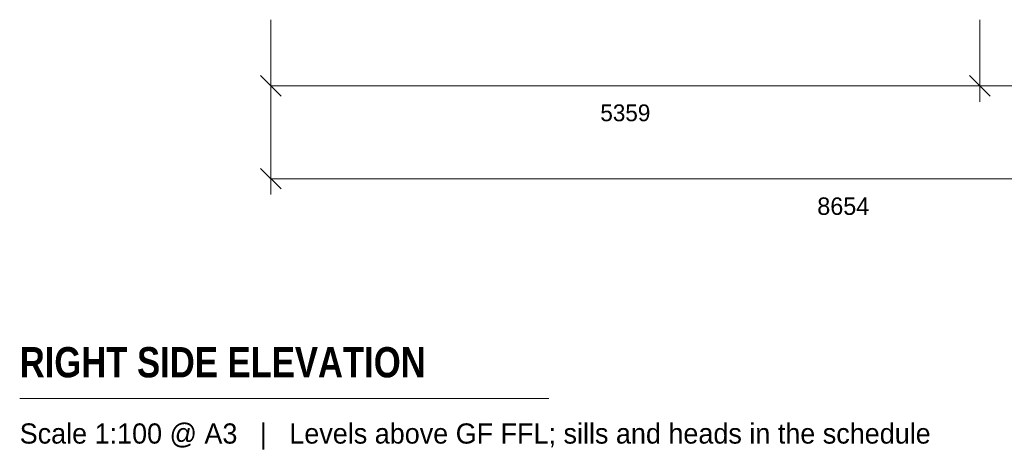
# Model space of a CAD drawing. Header units: millimetres. Extents: x -1900 to 11899, y -3965 to 8167.
# Tile 1 of 34: x -1900 to 5543, y -3965 to -707. Entities that reach past the tile are written whole.
import ezdxf
from ezdxf.enums import TextEntityAlignment as Align

# ---------------------------------------------------------------- set-up
doc = ezdxf.new("R2010")
doc.units = ezdxf.units.MM
for name, color, linetype in [('LINE-INK', 7, 'Continuous'), ('TEXT-INK', 7, 'Continuous'), ('TEXT-STEEL_GREY', 7, 'Continuous')]:
    doc.layers.add(name, color=color, linetype=linetype)
doc.styles.add('OpenSansCondensed-Bold', font='OpenSansCondensed-Bold.ttf')

msp = doc.modelspace()

# ---------------------------------------------------------------- linework, layer by layer
at = {"layer": 'LINE-INK', "lineweight": 5}
for p, q in [((-1, -707.2), (-1, -1327.2)), ((-1, -707.2), (-1, -2027.2)), ((5358, -707.2), (5358, -1327.2)), ((-78.8, -1129.4), (76.8, -1285)), ((5280.2, -1129.4), (5435.8, -1285)), ((-1, -1207.2), (8653, -1207.2)), ((-78.8, -1829.4), (76.8, -1985)), ((-1, -1907.2), (8653, -1907.2)), ((-1900, -3567.2), (2100, -3567.2))]:
    msp.add_line(p, q, dxfattribs=at)

# ---------------------------------------------------------------- texts
at = {"layer": 'TEXT-INK'}
for s, height, p in [('5359', 127, (2678.5, -1473.6)), ('8654', 132.08, (4326, -2180.7))]:
    msp.add_text(s, height=height, dxfattribs=at).set_placement(p, align=Align.CENTER)
at = {"layer": 'TEXT-INK', "style": 'OpenSansCondensed-Bold'}
msp.add_text('RIGHT SIDE ELEVATION', height=228.6, dxfattribs=at).set_placement((-1900, -3407.2))
at = {"layer": 'TEXT-STEEL_GREY'}
msp.add_text('Scale 1:100 @ A3   |   Levels above GF FFL; sills and heads in the schedule', height=152.4, dxfattribs=at).set_placement((-1900, -3907.2))

doc.saveas('drawing.dxf')
